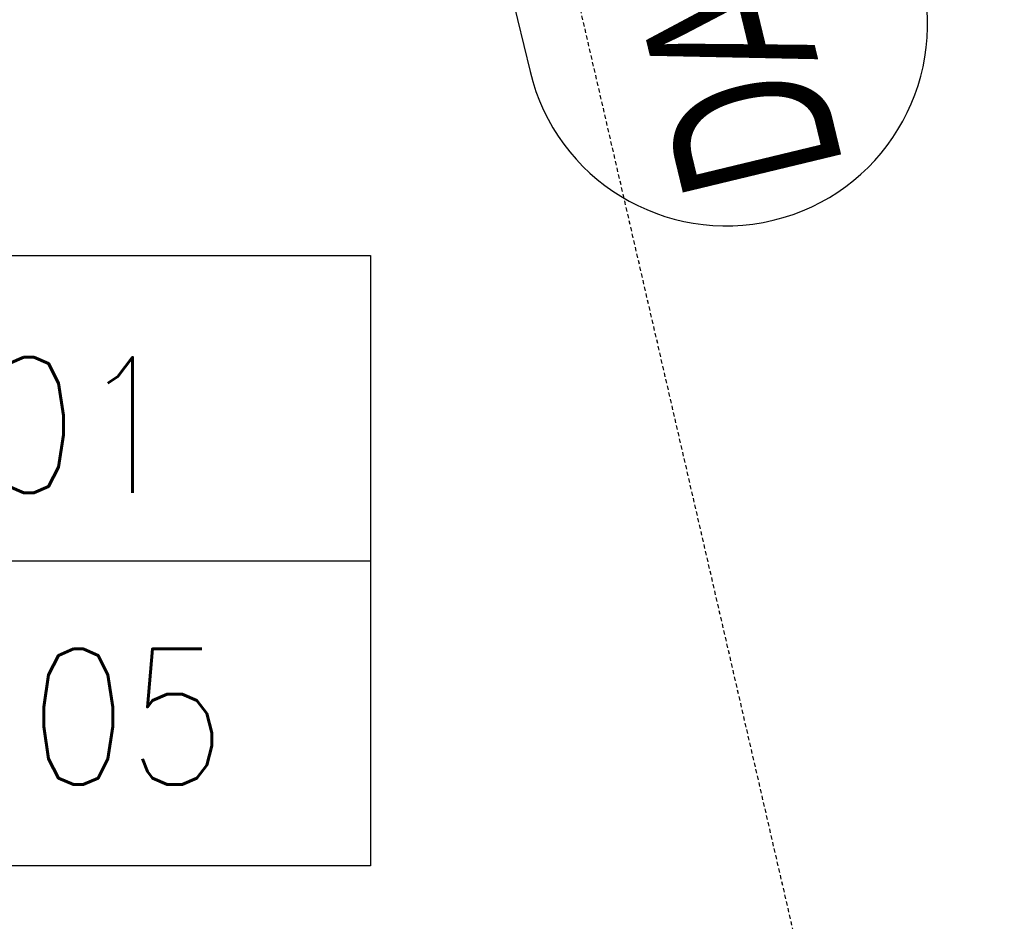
# Model space of a CAD drawing. Header units: millimetres. Extents: x 69081 to 158617, y -37521 to -9534.
# Tile 100 of 256: x 111709 to 111781, y -20248 to -20181. Entities that reach past the tile are written whole.
import ezdxf
from ezdxf.enums import TextEntityAlignment as Align

# ---------------------------------------------------------------- set-up
doc = ezdxf.new("R2010")
doc.units = ezdxf.units.MM
doc.linetypes.add('DP', pattern=[0.5, 0.3, -0.2])
for name, color, linetype in [('AM DRZIW WEWN', 1, 'Continuous'), ('BA_sym', 7, 'Continuous'), ('BA_txs', 2, 'Continuous'), ('F-BIL', 1, 'Continuous'), ('F-BIL-OP', 3, 'Continuous'), ('F-BIL-TA', 1, 'Continuous'), ('R-----OP', 1, 'Continuous'), ('R-----WY', 1, 'Continuous')]:
    doc.layers.add(name, color=color, linetype=linetype)
doc.layers.get('R-----WY').off()
doc.styles.add('BIKTS', font='bikromsw.shx', dxfattribs={"width": 0.85})
doc.styles.add('ROMANS', font='romans.shx', dxfattribs={"height": 1})
doc.styles.add('SIMPLEX', font='simplex', dxfattribs={"width": 0.85})

# ---------------------------------------------------------------- blocks, each defined once
blk = doc.blocks.new('DYBY-BL5')
at = {"layer": 'F-BIL-TA', "color": 1}
blk.add_line((0, 45), (110, 45), dxfattribs=at)
blk.add_lwpolyline([(0, 0), (0, 90), (110, 90), (110, 0)], close=True, dxfattribs=at)
at = {"layer": 'F-BIL-OP', "style": 'SIMPLEX', "width": 0.85}
blk.add_attdef('NR', text='', height=20, dxfattribs=at).set_placement((56, 55), align=Align.CENTER)
at = {"layer": 'F-BIL-OP', "color": 2, "style": 'SIMPLEX', "width": 0.85, "flags": 1}
for tag, p in [('NAZWA', (119, 55)), ('POSADZKA', (119, 12)), ('GRUPA', (119, -27)), ('RODZAJ', (119, -72))]:
    blk.add_attdef(tag, p, '', height=19, dxfattribs=at)
at = {"layer": 'F-BIL-OP', "color": 2, "style": 'SIMPLEX', "width": 0.85}
blk.add_attdef('POW.', text='', height=20, dxfattribs=at).set_placement((56, 12), align=Align.CENTER)
at = {"layer": 'F-BIL-OP', "color": 2, "style": 'SIMPLEX', "width": 0.85, "flags": 1}
blk.add_attdef('POWH.', text='', height=20, dxfattribs=at).set_placement((56, -27), align=Align.CENTER)
blk = doc.blocks.new('symdrz')
blk.add_lwpolyline([(-10, -30, -1), (-10, 30), (10, 30, -1), (10, -30)], format="xyb", close=True)
at = {"style": 'BIKTS', "width": 0.8}
blk.add_attdef('SZERDRZ', text='', height=25, dxfattribs=at).set_placement((77.15, 8.8), align=Align.CENTER)
blk.add_attdef('SYMDRZ', text='', height=25, dxfattribs=at).set_placement((0, 0), align=Align.MIDDLE)
blk.add_attdef('WYSDRZ', text='', height=25, dxfattribs=at).set_placement((77.15, -9.49), align=Align.TOP_CENTER)
blk = doc.blocks.new('PRZEKROJE')
at = {"layer": 'R-----OP', "color": 121, "linetype": 'DP'}
blk.add_line((18791.919, -35480.037), (18450.151, -33999.674), dxfattribs=at)

msp = doc.modelspace()

# ---------------------------------------------------------------- block references
at = {"layer": 'AM DRZIW WEWN'}
ref = msp.add_blockref('symdrz', (111759.7863, -20176.6822), dxfattribs=dict(at, xscale=-0.4950000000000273, yscale=0.4950000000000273, zscale=0.4950000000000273, rotation=103.5600222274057))
ref.add_attrib('Symdrz', 'DAL10', dxfattribs={"layer": 'BA_sym', "height": 12, "rotation": 103.560022, "style": 'BIKTS', "width": 0.7}).set_placement((111759.7863, -20176.6822), align=Align.MIDDLE_CENTER)
at = {"layer": 'F-BIL', "xscale": 0.5, "yscale": 0.5, "zscale": 0.5}
msp.add_blockref('DYBY-BL5', (111679.7489, -20243.5228), dxfattribs=at).add_auto_attribs({'NR': '2.01', 'POW.': '31.05'})
at = {"layer": 'R-----WY'}
msp.add_blockref('PRZEKROJE', (93259.4635, 13995.1786), dxfattribs=at)

# ---------------------------------------------------------------- texts
at = {"layer": 'BA_txs', "insert": (111831.4892, -20187.0326), "char_height": 12.5, "width": 211.406726, "attachment_point": 9, "rotation": 13, "style": 'ROMANS'}
msp.add_mtext('\\pxse0.96;{\\W0.6;\\C1;EIS 30\\PDYMOSZCZELNE\\P90+50\\P230}', dxfattribs=at)

doc.saveas('drawing.dxf')
